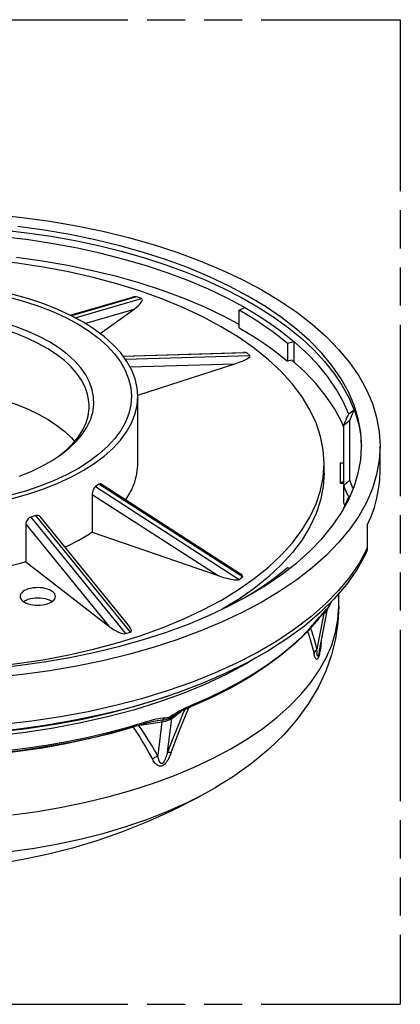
# Model space of a CAD drawing. Header units: millimetres. Extents: x 0 to 210, y 0 to 297.
# Tile 9 of 11: x 131 to 150, y 208 to 258. Entities that reach past the tile are written whole.
import ezdxf

# ---------------------------------------------------------------- set-up
doc = ezdxf.new("R2010")
doc.units = ezdxf.units.MM
doc.header["$LTSCALE"] = 19.36
doc.linetypes.add('PHANTOM', pattern=[0.8, 0.45, -0.05, 0.1, -0.05, 0.1, -0.05])
doc.layers.get('0').update_dxf_attribs({"linetype": 'CONTINUOUS'})
doc.layers.add('DEFAULT_3', color=7, linetype='PHANTOM')

msp = doc.modelspace()

# ---------------------------------------------------------------- linework, layer by layer
at = {"color": 7, "linetype": 'Continuous'}
for p, q in [((133.34555, 242.66949), (136.51161, 243.58885)), ((136.96698, 243.52174), (136.72034, 243.60713)), ((141.93014, 242.92808), (142.22268, 243.05704)), ((134.86236, 241.73852), (136.58805, 242.98463)), ((141.93014, 242.03434), (141.93014, 242.92808)), ((144.73511, 241.32801), (144.39942, 241.22874)), ((144.39942, 241.22874), (144.39942, 240.33501)), ((144.73511, 240.27896), (144.73511, 241.32801)), ((136.02633, 240.59882), (142.15357, 240.78171)), ((142.47952, 240.63043), (142.31701, 240.75652)), ((136.7778, 238.61473), (141.71834, 240.20671)), ((144.606, 240.39609), (144.39942, 240.33501)), ((136.78266, 235.14774), (136.78266, 238.55122)), ((147.77309, 237.85858), (147.50883, 237.64005)), ((147.55566, 237.32355), (147.25566, 237.07784)), ((147.25566, 233.1241), (147.25566, 237.07784)), ((147.55566, 234.29175), (147.55566, 237.32355)), ((149.09766, 234.76842), (149.09766, 236.03108)), ((146.24766, 234.6541), (146.24766, 235.14774)), ((147.08766, 235.1791), (147.25566, 235.1791)), ((147.08766, 234.1291), (147.08766, 235.1791)), ((134.80581, 234.09139), (134.63503, 233.96806)), ((134.91751, 234.10627), (141.99813, 229.53823)), ((147.08766, 234.14462), (147.25566, 234.24638)), ((147.25566, 234.1291), (147.08766, 234.1291)), ((147.25566, 234.01784), (147.55566, 234.29175)), ((134.46424, 233.57468), (134.46424, 231.66236)), ((147.50883, 233.45564), (147.59399, 233.52917)), ((147.11551, 232.61446), (147.48819, 233.28266)), ((147.23883, 232.83557), (147.50883, 233.45564)), ((131.09051, 232.06499), (131.09051, 230.15267)), ((131.59485, 232.49757), (131.34268, 232.41631)), ((131.80239, 232.44778), (136.35561, 226.84945)), ((148.44966, 232.00403), (148.44966, 230.73646)), ((134.46424, 231.66236), (140.86144, 229.44754)), ((131.09051, 230.15267), (135.30561, 226.8824)), ((144.39942, 229.86694), (144.51179, 229.83371)), ((141.93567, 229.25808), (142.10645, 229.3814)), ((147.38312, 229.00282), (146.76201, 228.27497)), ((146.99766, 227.88726), (146.99766, 228.55111)), ((141.89445, 228.24305), (141.07761, 227.74558)), ((146.76201, 228.27497), (146.04917, 227.56924)), ((146.5437, 227.95606), (146.56812, 228.00618)), ((146.56818, 228.00631), (146.62285, 228.11677)), ((140.41842, 227.43526), (141.42855, 227.91078)), ((146.04917, 227.56924), (145.24807, 226.88937)), ((146.01801, 225.64482), (146.4238, 227.74603)), ((146.28641, 227.62802), (146.28678, 227.62825)), ((146.39729, 227.71306), (146.39892, 227.71486)), ((146.46744, 227.81052), (146.49928, 227.86805)), ((146.49928, 227.86805), (146.5437, 227.95606)), ((145.98557, 227.26553), (146.09619, 227.40262)), ((146.09619, 227.40262), (146.14325, 227.46015)), ((136.15305, 226.50181), (136.40522, 226.58307)), ((138.19065, 223.29145), (138.57121, 223.42202)), ((140.54657, 223.26328), (139.51302, 222.80368)), ((139.01026, 222.57564), (139.23664, 222.68345)), ((139.23664, 222.68345), (139.51299, 222.80366)), ((137.79152, 222.0977), (137.79211, 222.09778)), ((138.57232, 222.3179), (138.57229, 222.31787)), ((138.57483, 222.31973), (138.64411, 222.36812)), ((137.05934, 221.91229), (137.23895, 221.96695)), ((137.05937, 221.9123), (137.05954, 221.91235))]:
    msp.add_line(p, q, dxfattribs=at)
at = {"color": 9, "linetype": 'Continuous'}
for p, q in [((136.72034, 243.60713), (133.40065, 242.64316)), ((133.58932, 242.54093), (136.96698, 243.52174)), ((134.09329, 242.2602), (136.58805, 242.98463)), ((142.31701, 240.75652), (136.04789, 240.56939)), ((136.14177, 240.44126), (142.47952, 240.63043)), ((136.38123, 240.0474), (141.71834, 240.20671)), ((142.10645, 229.3814), (134.80581, 234.09139)), ((134.46424, 233.57468), (140.86144, 229.44754)), ((134.63503, 233.96806), (141.93567, 229.25808)), ((131.09051, 232.06499), (135.30561, 226.8824)), ((131.34268, 232.41631), (136.15305, 226.50181)), ((136.40522, 226.58307), (131.59485, 232.49757)), ((147.56673, 229.3905), (146.99015, 228.69195)), ((146.5747, 228.02652), (146.55145, 227.9786)), ((146.56818, 228.00631), (146.56812, 228.00618)), ((146.5747, 228.02652), (146.62243, 228.1228)), ((146.23875, 227.52281), (145.89021, 225.71808)), ((146.14697, 227.46463), (146.23875, 227.52281)), ((146.26246, 227.62767), (146.21075, 227.56644)), ((146.23875, 227.52281), (146.29899, 227.56723)), ((146.28678, 227.62825), (146.30358, 227.63858)), ((146.28743, 227.6249), (146.30358, 227.63858)), ((146.29899, 227.56723), (146.34854, 227.61424)), ((146.30358, 227.63858), (146.35243, 227.67178)), ((146.35243, 227.67178), (146.39729, 227.71306)), ((146.41308, 227.71356), (146.422, 227.74367)), ((145.58328, 226.82446), (146.02075, 227.33251)), ((146.10528, 226.03268), (146.12703, 226.20934)), ((138.50577, 222.20104), (138.99636, 222.56836)), ((139.43699, 222.84007), (139.58322, 222.90227)), ((136.17263, 221.72638), (137.1238, 222.00883)), ((136.88965, 221.86261), (138.00771, 222.02011)), ((138.00771, 222.02011), (137.7923, 220.307)), ((138.29035, 220.4879), (138.50577, 222.20104)), ((140.73915, 218.68375), (140.74032, 218.68443))]:
    msp.add_line(p, q, dxfattribs=at)
at = {"color": 7, "linetype": 'Continuous'}
for points in [[(129.49735, 247.79022), (130.90948, 247.63872), (132.3007, 247.44475), (133.66606, 247.20924), (135.00043, 246.93283), (136.29912, 246.61673), (137.55717, 246.26189), (138.7702, 245.86982), (139.93349, 245.44176), (141.04309, 244.97946), (142.09465, 244.48443), (143.08468, 243.95865), (144.00921, 243.40387), (144.86525, 242.82227), (145.64929, 242.21583), (146.35888, 241.58688), (146.99102, 240.93761), (147.54383, 240.27048), (148.01485, 239.58783), (148.40282, 238.89223), (148.70585, 238.18615), (148.9233, 237.47221), (149.05375, 236.75428), (149.09766, 236.03108)], [(129.8749, 247.01359), (131.13287, 246.86388), (132.37196, 246.67901), (133.58826, 246.45958), (134.77794, 246.20626), (135.93724, 245.91987), (137.0625, 245.6013), (138.15015, 245.25156), (139.19679, 244.87174), (140.19903, 244.46305), (141.15368, 244.02681), (142.05768, 243.5644), (142.90815, 243.07733), (143.70241, 242.56711), (144.43796, 242.03536), (145.11249, 241.48377), (145.72387, 240.91407), (146.27016, 240.32806), (146.74965, 239.7276), (147.1608, 239.11457), (147.50231, 238.4909), (147.77309, 237.85858)], [(148.15566, 236.03108), (148.11348, 236.72579), (147.98817, 237.41542), (147.77929, 238.10124), (147.4882, 238.7795), (147.11552, 239.4477), (146.66305, 240.10345), (146.13202, 240.74429), (145.52479, 241.36799), (144.84316, 241.97215), (144.09001, 242.5547), (143.2677, 243.11339), (142.37959, 243.64631), (141.42857, 244.15138), (140.41844, 244.6269), (139.35256, 245.07099), (138.2351, 245.48219), (137.06986, 245.85881), (135.86136, 246.19968), (134.61384, 246.50332), (133.33203, 246.76885), (132.02046, 246.99508), (130.68405, 247.18141)], [(142.22268, 243.05704), (141.32424, 243.53775), (140.37167, 243.99163), (139.36816, 244.41714), (138.31709, 244.81286), (137.22197, 245.17748), (136.08647, 245.50977), (134.91441, 245.80862), (133.7097, 246.07304), (132.47637, 246.30213), (131.21857, 246.49513), (129.94049, 246.65139), (128.64642, 246.77038), (127.34068, 246.8517), (126.02766, 246.89507)], [(142.69637, 240.99934), (141.89445, 241.55879), (141.02044, 242.09108), (140.0786, 242.59394), (139.07233, 243.065), (138.00669, 243.50232), (136.88585, 243.90369), (135.71584, 244.26751), (134.50309, 244.59161), (133.25049, 244.87546), (131.96054, 245.11822), (130.64075, 245.31862), (129.29745, 245.4752), (127.93672, 245.58764), (126.56782, 245.65506), (125.18766, 245.67774)], [(141.93014, 242.20976), (141.1756, 242.61236), (140.186, 243.0803), (139.13946, 243.5183), (138.04168, 243.92405), (136.89628, 244.2959), (135.70758, 244.63264), (134.4796, 244.93283), (133.21685, 245.19552), (131.92593, 245.4191), (130.60463, 245.6041)], [(136.78265, 238.55122), (136.74912, 238.99077), (136.64472, 239.44278), (136.46926, 239.88965), (136.22426, 240.32867), (135.91039, 240.75707), (135.53003, 241.17225), (135.08473, 241.57148), (134.57769, 241.95237), (134.01127, 242.31232), (133.38953, 242.64918), (132.71435, 242.96087), (131.99458, 243.24456), (131.23997, 243.49642), (130.44965, 243.71734), (129.62342, 243.90757), (128.76901, 244.06524), (127.89197, 244.1887), (126.99864, 244.27757), (126.09823, 244.33079), (125.18766, 244.34872)], [(130.31136, 243.56907), (131.07598, 243.35491), (131.80517, 243.11127), (132.49993, 242.83747), (133.15143, 242.53701), (133.75178, 242.21251), (134.29918, 241.86588), (134.78991, 241.49916), (135.22175, 241.11465), (135.59178, 240.71449), (135.89833, 240.30116), (136.1391, 239.87696), (136.31311, 239.44454), (136.41867, 239.0064), (136.45562, 238.56524), (136.42302, 238.12371), (136.32151, 237.68448), (136.15097, 237.25025), (135.91283, 236.82363), (135.60776, 236.4073), (135.23807, 236.00382), (134.80524, 235.61583), (134.31241, 235.24567), (133.76183, 234.89585), (133.15757, 234.5685), (132.50167, 234.26573), (131.80244, 233.99018), (131.06908, 233.74543), (130.30093, 233.5307)], [(142.22268, 243.05704), (142.68623, 242.78565), (143.13208, 242.5074), (143.56043, 242.22214), (143.97066, 241.9303), (144.36215, 241.6323), (144.73511, 241.32801)], [(144.39942, 241.22874), (144.03287, 241.52781), (143.6481, 241.82069), (143.24491, 242.10752), (142.82392, 242.38789), (142.38573, 242.66136), (141.93014, 242.92808)], [(132.83007, 235.56343), (132.88317, 235.60138), (133.29455, 235.9262), (133.65122, 236.26682), (133.95076, 236.62092), (134.19117, 236.98613), (134.3708, 237.35996), (134.48846, 237.73991), (134.54335, 238.1234), (134.53509, 238.50786), (134.46375, 238.89067), (134.32981, 239.26927), (134.13416, 239.64109), (133.87813, 240.00363), (133.56345, 240.35444), (133.19224, 240.69114), (132.767, 241.01148), (132.29062, 241.31328), (131.76629, 241.59451), (131.19757, 241.85328), (130.58828, 242.08783), (129.94254, 242.29658)], [(141.93014, 242.03434), (142.38573, 241.76762), (142.82392, 241.49415), (143.24491, 241.21379), (143.6481, 240.92695), (144.03287, 240.63408), (144.39942, 240.33501)], [(134.30766, 238.05758), (134.29509, 238.29691), (134.22773, 238.65997), (134.10258, 239.01918), (133.92042, 239.37224), (133.68243, 239.7169), (133.39012, 240.05095), (133.04538, 240.37225), (132.65039, 240.67875), (132.20769, 240.9685), (131.7201, 241.23963), (131.19075, 241.49042), (130.62301, 241.71926), (130.02052, 241.92468)], [(147.50883, 237.64005), (147.22805, 238.28487), (146.87282, 238.92045), (146.44434, 239.54464), (145.94407, 240.15533), (145.37368, 240.75046), (144.73511, 241.32801)], [(144.64262, 239.17973), (144.07323, 239.80753), (143.42367, 240.41488), (142.69637, 240.99934)], [(147.25566, 236.9726), (147.14637, 237.24063), (146.79355, 237.89984), (146.36077, 238.54796), (145.85072, 239.18156), (145.2661, 239.79723), (144.606, 240.39609)], [(146.24765, 235.14774), (146.20302, 235.83176), (146.06846, 236.51847), (145.84381, 237.19958), (145.53057, 237.87213), (145.12916, 238.53334), (144.64262, 239.17973)], [(129.6365, 233.19756), (130.45995, 233.38772), (131.24651, 233.60801), (131.99672, 233.85865), (132.7118, 234.14045), (133.3824, 234.44969), (134.00012, 234.78356), (134.56329, 235.14015), (135.06822, 235.51743), (135.51257, 235.91303), (135.89336, 236.32475), (136.20886, 236.75004), (136.45668, 237.18653), (136.63582, 237.63152), (136.74452, 238.08239), (136.78265, 238.55122)], [(130.02052, 238.33934), (130.63005, 238.13124), (131.20075, 237.90069), (131.73439, 237.6468), (132.22565, 237.37229), (132.67065, 237.07873), (133.06678, 236.76864), (133.41035, 236.44472), (133.56613, 236.26405)], [(132.77927, 235.53064), (133.15879, 235.84199), (133.48735, 236.1675), (133.76284, 236.50511), (133.9835, 236.85263), (134.14792, 237.20786), (134.25506, 237.56853), (134.30422, 237.93232), (134.30766, 238.05758)], [(147.25566, 237.07784), (147.29239, 237.17214), (147.33131, 237.26621), (147.37243, 237.36005), (147.41572, 237.45365), (147.46119, 237.54698), (147.50883, 237.64005)], [(147.55566, 237.32355), (147.59006, 237.41119), (147.62638, 237.49863), (147.66463, 237.58586), (147.7048, 237.67288), (147.74688, 237.75967), (147.79089, 237.84623)], [(147.79089, 237.84623), (147.78795, 237.84834), (147.78501, 237.85043), (147.78205, 237.8525), (147.77908, 237.85455), (147.77609, 237.85658), (147.77309, 237.85858)], [(147.79089, 237.84623), (147.90218, 237.50908), (147.9933, 237.17072), (148.06428, 236.83101), (148.11503, 236.49039), (148.14549, 236.14932), (148.14901, 236.03089)], [(149.09766, 236.03108), (149.05375, 235.30789), (148.92331, 234.58997), (148.70585, 233.87603), (148.40282, 233.16995), (148.01486, 232.47435), (147.54383, 231.7917), (146.99103, 231.12457), (146.35889, 230.4753), (145.6493, 229.84635), (144.86526, 229.23991), (144.00923, 228.65831), (143.08469, 228.10353), (142.09467, 227.57775), (141.04311, 227.08272), (139.93351, 226.62042), (138.77022, 226.19236), (137.55719, 225.80028), (136.29913, 225.44544), (135.00044, 225.12934), (133.66606, 224.85293), (132.3007, 224.61742)], [(147.48819, 233.28266), (147.77929, 233.96092), (147.98817, 234.64674), (148.11348, 235.33638), (148.15566, 236.03108)], [(130.75117, 234.50189), (131.35024, 234.74292), (131.90773, 235.00773), (132.41985, 235.29453), (132.83007, 235.56343)], [(136.17116, 233.29749), (136.2267, 233.37407), (136.45756, 233.78479), (136.62759, 234.20276), (136.73545, 234.62581), (136.78106, 235.05164), (136.78263, 235.14774)], [(139.08452, 227.23581), (140.08853, 227.70651), (141.02815, 228.20879), (141.89998, 228.74029), (142.69988, 229.29877), (143.42532, 229.88202), (144.07317, 230.48787), (144.64114, 231.11396), (145.12664, 231.75839), (145.52749, 232.4176), (145.84081, 233.08829), (146.06604, 233.76784), (146.2017, 234.45353), (146.24765, 235.14774)], [(146.24765, 234.6541), (146.20302, 233.97009), (146.06846, 233.28338), (145.84381, 232.60226), (145.53057, 231.92971), (145.12916, 231.26851), (144.64262, 230.62212), (144.07323, 229.99431), (143.42367, 229.38696), (142.69637, 228.80251), (141.89445, 228.24305)], [(148.44966, 232.00403), (148.64715, 232.45869), (148.80893, 232.91615), (148.93509, 233.37676), (149.02537, 233.83948), (149.07953, 234.30325), (149.09766, 234.76842)], [(147.50883, 233.45564), (147.46119, 233.5487), (147.41572, 233.64204), (147.37243, 233.73563), (147.33131, 233.82947), (147.29239, 233.92355), (147.25566, 234.01784)], [(147.7401, 233.86962), (147.7048, 233.94242), (147.66463, 234.02944), (147.62638, 234.11667), (147.59006, 234.20411), (147.55566, 234.29175)], [(147.25566, 233.1241), (147.28052, 233.05965), (147.3064, 232.9953), (147.30737, 232.99298)], [(144.08999, 229.50746), (144.84315, 230.09001), (145.52478, 230.69417), (146.13201, 231.31786), (146.66304, 231.95871), (147.11551, 232.61446)], [(133.06382, 230.89681), (133.24944, 230.98091), (133.77731, 231.25345), (134.26724, 231.54207), (134.45849, 231.6709)], [(148.44966, 230.73645), (148.34022, 230.50826), (147.90989, 229.74886), (147.38312, 229.00282)], [(128.15908, 229.54602), (128.73217, 229.62777), (129.44662, 229.75554), (130.1429, 229.90633), (130.81644, 230.07923), (131.08814, 230.16059)], [(141.42855, 227.91078), (142.37957, 228.41585), (143.26768, 228.94877), (144.08999, 229.50746)], [(142.10604, 228.27058), (142.38573, 228.43433), (142.82392, 228.7078), (143.24491, 228.98816), (143.6481, 229.27499), (144.03287, 229.56787), (144.39942, 229.86694)], [(132.59592, 228.39047), (132.58629, 228.45544), (132.5592, 228.51769), (132.51403, 228.57782), (132.45265, 228.63406), (132.37614, 228.68506), (132.28624, 228.73014), (132.18435, 228.76838), (132.07258, 228.79916), (131.95251, 228.82169), (131.82722, 228.83565), (131.69953, 228.84041), (131.5718, 228.83617), (131.44644, 228.82275), (131.32604, 228.80071), (131.21338, 228.77026), (131.1103, 228.73217), (131.01902, 228.68695), (130.94118, 228.63561), (130.87881, 228.57886), (130.83294, 228.51822), (130.80553, 228.45564), (130.79592, 228.39047)], [(130.79592, 228.39047), (130.80554, 228.32551), (130.83263, 228.26326), (130.8778, 228.20312), (130.93918, 228.14688), (131.01569, 228.09588), (131.10559, 228.0508), (131.20749, 228.01257), (131.31925, 227.98178), (131.43933, 227.95925), (131.56462, 227.94529), (131.6923, 227.94054), (131.82003, 227.94478), (131.9454, 227.95819), (132.0658, 227.98024), (132.17846, 228.01068), (132.28154, 228.04877), (132.37281, 228.094), (132.45065, 228.14533), (132.51303, 228.20208), (132.55889, 228.26273), (132.5863, 228.32531), (132.59592, 228.39047)], [(130.96351, 228.13066), (131.01569, 228.16545), (131.10559, 228.21053), (131.20749, 228.24876), (131.31925, 228.27955), (131.43933, 228.30207), (131.56462, 228.31604), (131.6923, 228.32079), (131.82003, 228.31655), (131.9454, 228.30314), (132.0658, 228.28109), (132.17846, 228.25065), (132.28154, 228.21256), (132.37281, 228.16733), (132.42841, 228.13066)], [(146.99766, 227.88726), (146.9579, 227.07163), (146.83628, 226.24764), (146.63039, 225.4228), (146.33614, 224.59691), (145.94612, 223.7672), (145.46133, 222.94913), (144.88723, 222.15672), (144.21605, 221.3834), (143.43197, 220.62078), (142.54981, 219.89091), (141.58666, 219.20813), (140.73913, 218.68374)], [(146.14325, 227.46015), (146.1788, 227.50298), (146.20631, 227.53555), (146.22806, 227.56081), (146.24723, 227.58257), (146.26324, 227.60025), (146.27655, 227.61445), (146.287, 227.62516), (146.29246, 227.63055)], [(146.3987, 227.71461), (146.40704, 227.7241), (146.43987, 227.76705), (146.46744, 227.81052)], [(125.18766, 224.54708), (126.57436, 224.56809), (127.95602, 224.63081), (129.32756, 224.73523), (130.68405, 224.88076), (132.02046, 225.06709), (133.33203, 225.29332), (134.61383, 225.55885), (135.86135, 225.86249), (137.06984, 226.20335), (138.23508, 226.57997), (139.35254, 226.99117), (140.41842, 227.43526)], [(126.02766, 224.63157), (126.57063, 224.64051), (127.94235, 224.70821), (129.30599, 224.82114), (130.65202, 224.97837), (131.97407, 225.17956), (133.26573, 225.42318), (134.5193, 225.70787), (135.73223, 226.0327), (136.90147, 226.397), (138.02085, 226.7986), (139.08452, 227.23581)], [(145.98567, 227.26566), (145.42418, 226.62424), (144.78618, 226.00241), (144.07383, 225.40215), (143.29023, 224.82596), (142.43889, 224.27618), (141.52307, 223.75465), (140.54657, 223.26328)], [(145.24807, 226.88937), (144.36339, 226.23915), (143.39927, 225.62114), (142.36129, 225.03833), (141.25335, 224.49231), (140.07994, 223.98485), (138.84642, 223.51788), (138.57368, 223.42287)], [(132.3007, 224.61742), (130.90948, 224.42345), (129.49735, 224.27195)], [(138.64411, 222.36812), (138.74193, 222.42971), (138.85474, 222.49427), (139.01026, 222.57564)], [(137.23895, 221.96695), (137.4373, 222.02227), (137.57538, 222.05636), (137.67693, 222.0781), (137.76252, 222.09337), (137.79203, 222.09777)], [(137.05954, 221.91235), (135.86985, 221.56403), (134.64057, 221.25328), (133.37636, 220.98119), (132.08187, 220.74868), (130.76189, 220.55656), (129.4213, 220.40548), (128.06505, 220.29596)], [(140.7403, 218.68442), (139.77413, 218.14458), (138.50677, 217.50298), (137.22236, 216.925), (135.95184, 216.42058), (134.69504, 215.98406), (133.46142, 215.61337), (132.24272, 215.30126), (131.03103, 215.04262), (129.82808, 214.83551)]]:
    msp.add_lwpolyline(points, dxfattribs=at)
at = {"color": 9, "linetype": 'Continuous'}
for points in [[(148.44966, 230.83519), (148.05388, 230.10586), (147.56673, 229.3905)], [(146.99015, 228.69195), (146.32646, 228.01301), (145.57831, 227.35639), (144.74868, 226.72472), (143.84089, 226.12052), (142.85857, 225.54621), (141.80564, 225.00407), (140.6863, 224.49628), (139.50504, 224.02487), (138.26658, 223.59171), (136.97585, 223.19854), (135.63802, 222.84693), (134.25843, 222.53828), (132.84259, 222.27383), (131.39618, 222.05464), (129.92495, 221.88158)], [(146.5747, 228.02652), (146.57054, 228.01177), (146.56818, 228.00631)], [(130.40714, 217.29913), (131.6762, 217.47602), (132.92159, 217.6909), (134.13876, 217.94299), (135.32327, 218.23136), (136.4708, 218.55496), (137.57715, 218.91262), (138.6383, 219.30302), (139.65037, 219.72475), (140.60966, 220.17626), (141.51268, 220.6559), (142.35613, 221.16194), (143.13694, 221.69251), (143.85225, 222.24569), (144.49946, 222.81945), (145.0762, 223.4117), (145.58036, 224.02029), (146.01012, 224.64298), (146.3639, 225.27752), (146.64041, 225.92157), (146.83864, 226.5728), (146.95787, 227.22883), (146.99766, 227.88726)], [(146.21075, 227.56644), (146.15328, 227.49657), (146.02075, 227.33251)], [(146.23875, 227.52281), (146.24382, 227.54703), (146.25132, 227.56958), (146.26116, 227.59022), (146.27324, 227.60873), (146.28743, 227.6249)], [(146.41039, 227.77369), (146.38261, 227.75376), (146.34881, 227.72275), (146.30861, 227.68022), (146.26246, 227.62767)], [(146.41039, 227.77369), (146.3985, 227.74704), (146.38398, 227.72162), (146.36708, 227.69789), (146.34791, 227.67599), (146.32661, 227.65611), (146.30358, 227.63858)], [(146.34854, 227.61424), (146.38672, 227.66322), (146.41308, 227.71356)], [(146.47354, 227.83315), (146.45893, 227.81238), (146.44576, 227.79761), (146.43356, 227.78713), (146.42171, 227.77894), (146.41039, 227.77369)], [(146.50887, 227.89476), (146.48994, 227.86012), (146.47354, 227.83315)], [(146.55145, 227.9786), (146.52957, 227.9349), (146.50887, 227.89476)], [(145.98567, 227.26566), (146.00545, 227.29556), (146.02075, 227.33251)], [(139.58322, 222.90227), (140.4144, 223.26729), (141.2086, 223.65234), (141.96391, 224.05649), (142.67848, 224.47875), (143.35058, 224.9181), (143.97858, 225.37347), (144.56095, 225.84375), (145.09628, 226.32781), (145.58328, 226.82446)], [(145.40993, 226.61036), (145.46794, 226.43434), (145.53885, 226.20501), (145.60778, 225.96787), (145.67479, 225.72301), (145.73988, 225.47039)], [(145.89021, 225.71808), (145.82546, 225.95618), (145.75891, 226.18708), (145.69058, 226.41081), (145.62041, 226.62728), (145.56574, 226.78596)], [(146.10528, 226.03268), (146.09312, 225.9377), (146.08055, 225.84706), (146.0676, 225.76071)], [(146.09237, 226.02988), (146.09312, 226.03013), (146.10528, 226.03268)], [(145.73988, 225.47039), (145.75765, 225.5139), (145.77847, 225.55679), (145.80222, 225.59878), (145.82883, 225.63975), (145.85822, 225.6796), (145.89021, 225.71807)], [(146.0403, 225.60146), (146.02587, 225.52906), (146.01081, 225.46184), (145.99524, 225.40074), (145.97911, 225.3465), (145.96274, 225.29998), (145.9465, 225.26252), (145.9302, 225.23337), (145.91378, 225.21216), (145.89718, 225.19908), (145.88018, 225.19425), (145.86318, 225.19751), (145.84651, 225.209), (145.83017, 225.22791), (145.81427, 225.25362), (145.79875, 225.28573), (145.78359, 225.32366), (145.76875, 225.36725), (145.75417, 225.41612), (145.73988, 225.47039)], [(146.01799, 225.64476), (146.01, 225.60426), (146.00333, 225.57187), (145.99667, 225.5409), (145.98998, 225.51133), (145.98326, 225.48328), (145.97644, 225.45675), (145.96956, 225.43213), (145.96254, 225.40957), (145.95555, 225.38991), (145.94873, 225.37401), (145.94216, 225.36207), (145.93603, 225.35469), (145.93033, 225.3515), (145.92515, 225.35255), (145.92048, 225.35721), (145.91638, 225.36496), (145.91276, 225.37544), (145.90953, 225.38816), (145.90666, 225.403), (145.90408, 225.41973), (145.90179, 225.43829), (145.89973, 225.45858), (145.8979, 225.48058), (145.89628, 225.50426), (145.89487, 225.52962), (145.89364, 225.55666), (145.8926, 225.58541), (145.89174, 225.61589), (145.89105, 225.64813), (145.89054, 225.6822), (145.89021, 225.71808)], [(146.0676, 225.76071), (146.05421, 225.67884), (146.0403, 225.60146)], [(142.7502, 225.2567), (142.28876, 224.97558), (141.27126, 224.4324), (140.18488, 223.92367), (139.03428, 223.45155)], [(111.80432, 223.42195), (112.99643, 223.03869), (114.32478, 222.66779), (115.69808, 222.34035), (117.11063, 222.05773), (118.55661, 221.8211), (120.03001, 221.63144), (121.52475, 221.48953), (123.03465, 221.39596), (124.55346, 221.35111), (126.07488, 221.35519), (127.59264, 221.40815), (129.10045, 221.5098), (130.59207, 221.6597), (132.06133, 221.85723), (133.50215, 222.10159), (134.90858, 222.39175), (136.27479, 222.72652), (137.59513, 223.10451), (138.57121, 223.42202)], [(138.19065, 223.29145), (137.95525, 223.21175), (136.67816, 222.81469), (135.35186, 222.46024), (133.98204, 222.14993), (132.57456, 221.88507), (131.13545, 221.6668), (129.67087, 221.49607), (128.18709, 221.37359), (126.69047, 221.2999), (125.18742, 221.2753), (123.68436, 221.29991), (122.18775, 221.37362), (120.70397, 221.49611), (119.2394, 221.66687), (117.8003, 221.88515), (116.39283, 222.15002), (115.02303, 222.46035), (113.69674, 222.81481), (112.41967, 223.21189), (112.18467, 223.29145)], [(139.03428, 223.45155), (137.82439, 223.01806), (136.56038, 222.62507), (135.24768, 222.27425), (133.8919, 221.96712), (132.49885, 221.70497), (131.07449, 221.48895), (129.62492, 221.31996), (128.15635, 221.19874), (126.67507, 221.1258), (125.18742, 221.10146), (123.69977, 221.12581), (122.21849, 221.19877), (120.74993, 221.32001), (119.30037, 221.48901), (117.87602, 221.70505), (116.48298, 221.96721), (115.12721, 222.27436), (113.81452, 222.62519), (112.55054, 223.01819)], [(139.16366, 222.64869), (139.04196, 222.3588), (138.89239, 221.99712), (138.74248, 221.6292), (138.59219, 221.25502), (138.44148, 220.87459), (138.29035, 220.4879)], [(138.48087, 220.47479), (138.63265, 220.87668), (138.78412, 221.27191), (138.93522, 221.66047), (139.08601, 222.04237), (139.23657, 222.41761), (139.36828, 222.74071)], [(138.56988, 222.37791), (138.6749, 222.44937), (138.78668, 222.51856), (138.90529, 222.58531), (139.03002, 222.65036), (139.16023, 222.71431), (139.29593, 222.7774), (139.43699, 222.84007)], [(139.58322, 222.90227), (139.57265, 222.86857), (139.55739, 222.84055), (139.53785, 222.81894), (139.51302, 222.80368)], [(137.05954, 221.91235), (137.06685, 221.91515), (137.08617, 221.92832), (137.10238, 221.94871), (137.11503, 221.97579), (137.1238, 222.00883)], [(137.1238, 222.00883), (137.2822, 222.05712), (137.43193, 222.10011), (137.57328, 222.13806), (137.70569, 222.16984)], [(137.70569, 222.16984), (137.82875, 222.19454), (137.94227, 222.21176), (138.04585, 222.22075), (138.13973, 222.22165)], [(137.79211, 222.09778), (137.91958, 222.11334), (138.0301, 222.12171)], [(138.00771, 222.02011), (138.10693, 222.03863), (138.20125, 222.06226), (138.2894, 222.09072), (138.37023, 222.12364), (138.44269, 222.1606), (138.50577, 222.20104)], [(138.00771, 222.02011), (138.00946, 222.04323), (138.01205, 222.06414), (138.01544, 222.08262), (138.01962, 222.09849), (138.02452, 222.11157), (138.0301, 222.12171)], [(138.0301, 222.12171), (138.13019, 222.13071), (138.22533, 222.14762), (138.31592, 222.17418), (138.40335, 222.21167), (138.48918, 222.26048), (138.57443, 222.31945)], [(138.13973, 222.22165), (138.12465, 222.19939), (138.108, 222.17904), (138.09006, 222.16096), (138.07097, 222.14528), (138.05086, 222.13212), (138.0301, 222.12171)], [(138.56988, 222.37791), (138.52096, 222.34172), (138.47372, 222.30924), (138.42807, 222.27989), (138.38429, 222.25543), (138.34317, 222.23781), (138.30314, 222.22591), (138.26287, 222.21983), (138.22241, 222.2179), (138.18132, 222.21831), (138.13973, 222.22165)], [(138.57229, 222.31787), (138.55733, 222.30512), (138.5423, 222.28837), (138.52951, 222.26937), (138.51908, 222.24833), (138.51114, 222.22547), (138.50577, 222.20104)], [(138.56988, 222.37791), (138.57504, 222.363), (138.57849, 222.34995), (138.58015, 222.339), (138.58003, 222.33021), (138.57811, 222.32366), (138.57483, 222.31973)], [(126.70767, 220.31662), (127.80922, 220.36766), (128.9044, 220.44576), (129.99056, 220.55075), (131.06505, 220.68236), (132.12528, 220.84027), (133.16866, 221.02411), (134.19266, 221.23342), (135.1948, 221.4677), (136.17263, 221.72638)], [(136.54439, 221.75361), (135.4386, 221.43815), (134.29789, 221.15549), (133.12613, 220.90658), (131.92732, 220.69229), (130.70555, 220.51334), (129.46497, 220.37033), (128.20983, 220.26376), (126.94438, 220.19399)], [(136.54439, 221.75361), (136.71227, 221.5006), (136.87829, 221.24036), (137.04239, 220.97284), (137.20471, 220.69813), (137.36533, 220.41629), (137.52423, 220.12728)], [(137.7923, 220.307), (137.63415, 220.58131), (137.47445, 220.84897), (137.31324, 221.10999), (137.15043, 221.36431), (136.98593, 221.6119), (136.82586, 221.84393)], [(138.48087, 220.47479), (138.44689, 220.38731), (138.41198, 220.30439), (138.37619, 220.22595), (138.33935, 220.15224), (138.30134, 220.08329), (138.26208, 220.01962), (138.22138, 219.96146), (138.17952, 219.90969), (138.13642, 219.86507), (138.09293, 219.82827), (138.05006, 219.80042), (138.00726, 219.78087), (137.96439, 219.7693), (137.92129, 219.76592), (137.87741, 219.77098), (137.83377, 219.78409), (137.79123, 219.80519), (137.74974, 219.8335), (137.70957, 219.86832), (137.67056, 219.90928), (137.63263, 219.95584), (137.59568, 220.00785), (137.55953, 220.06495), (137.52423, 220.12728)], [(137.52423, 220.12728), (137.56515, 220.16126), (137.60784, 220.19383), (137.65204, 220.22478), (137.69763, 220.25402), (137.74448, 220.28148), (137.7923, 220.30699)], [(138.29035, 220.4879), (138.27782, 220.4431), (138.26531, 220.40001), (138.25285, 220.35866), (138.24041, 220.31897), (138.22796, 220.28088), (138.21549, 220.24435), (138.20296, 220.20935), (138.19035, 220.17584), (138.17762, 220.14378), (138.16472, 220.11317), (138.15162, 220.08399), (138.13824, 220.05627), (138.12453, 220.03001), (138.11038, 220.00535), (138.0957, 219.98231), (138.08042, 219.9613), (138.06434, 219.94248), (138.04779, 219.92666), (138.03097, 219.9146), (138.01415, 219.90647), (137.99768, 219.90278), (137.98168, 219.90314), (137.96635, 219.90753), (137.95181, 219.91532), (137.93834, 219.92593), (137.92569, 219.93905), (137.91377, 219.95424), (137.90246, 219.97139), (137.89166, 219.99029), (137.8813, 220.01091), (137.8713, 220.03315), (137.86163, 220.05702), (137.85224, 220.08248), (137.84311, 220.10956), (137.83419, 220.13824), (137.82548, 220.16858), (137.81695, 220.20057), (137.80858, 220.23428), (137.80036, 220.26976), (137.7923, 220.307)], [(138.29036, 220.48792), (138.31597, 220.48909), (138.34422, 220.48891), (138.37493, 220.48738), (138.40803, 220.48451), (138.44341, 220.48031), (138.48087, 220.47479)], [(130.28438, 215.43318), (131.52095, 215.61279), (132.73255, 215.83087), (133.91435, 216.08655), (135.06172, 216.37884), (136.1701, 216.70657), (137.23516, 217.06846), (138.25265, 217.46306), (139.21859, 217.88885), (140.12913, 218.3441)]]:
    msp.add_lwpolyline(points, dxfattribs=at)
at = {"color": 7, "linetype": 'Continuous'}
for centre, major_axis, ratio, start_param, end_param in [((136.09476, 243.15541), (0.66289, 0.42456), 0.26599965, 0.20680955, 0.73342846), ((136.34141, 243.07002), (0.66289, 0.42456), 0.26599965, -1.36398678, 0.20680955), ((141.55583, 240.3328), (0.93663, 0.27998), 0.17248011, -1.44815194, 0.12264439), ((141.39332, 240.45888), (0.93663, 0.27998), 0.17248011, 0.12264439, 0.57408083), ((134.80581, 233.82132), (0.094, 0.29335), 0.48605225, -0.13003147, 0.58286691), ((134.63503, 233.698), (0.094, 0.29335), 0.48605225, 0.58286691, 2.15366324), ((131.59485, 232.2275), (0.17266, 0.25247), 0.72796962, -0.21251729, 0.75418145), ((131.34268, 232.14624), (0.17266, 0.25247), 0.72796962, 0.75418145, 2.32497778), ((141.20301, 229.69419), (0.91796, -0.29415), 0.17739632, -0.13004803, 0.58286691), ((141.03222, 229.57087), (0.91796, -0.29415), 0.17739632, -1.70084436, -0.13004803), ((135.55778, 226.96365), (0.63507, -0.43431), 0.27845961, -1.7833162, -0.21251987), ((135.80995, 227.04491), (0.63507, -0.43431), 0.27845961, -0.21251987, 0.75418144)]:
    msp.add_ellipse(centre, major_axis=major_axis, ratio=ratio, start_param=start_param, end_param=end_param, dxfattribs=at)
at = {"layer": 'DEFAULT_3', "color": 91, "linetype": 'PHANTOM', "true_color": 0x80ff80}
for p, q in [((50.12864, 257.68), (150.12864, 257.68)), ((150.12864, 257.68), (150.12864, 207.68)), ((50.12864, 207.68), (150.12864, 207.68))]:
    msp.add_line(p, q, dxfattribs=at)

doc.saveas('drawing.dxf')
